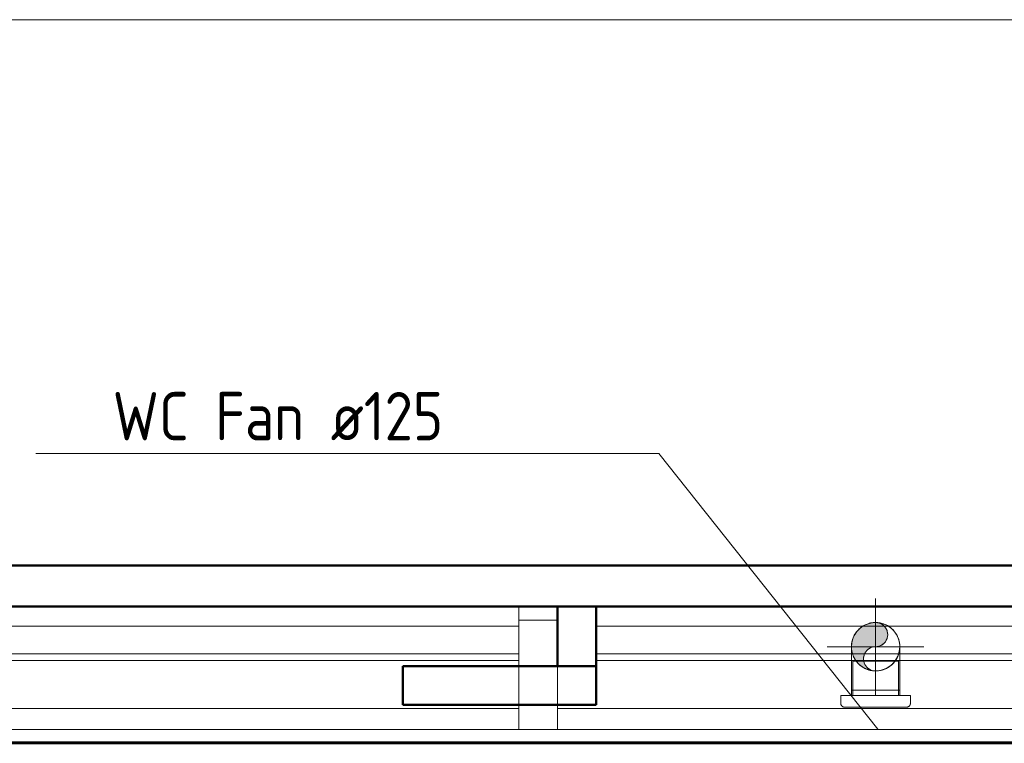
# Model space of a CAD drawing. Header units: millimetres. Extents: x 106 to 21007, y 2709 to 43947.
# Tile 17 of 31: x 12177 to 14722, y 42076 to 43947. Entities that reach past the tile are written whole.
import ezdxf

# ---------------------------------------------------------------- set-up
doc = ezdxf.new("R2010")
doc.units = ezdxf.units.MM
doc.linetypes.add('ADSK_Осевая', pattern=[700, 500, -100, 0, -100])
doc.linetypes.add('ADSK_Скрыто', pattern=[300, 150, -150])
for name, color, linetype, lineweight in [('A-DETL-____-HDLN', 90, 'ADSK_Скрыто', 9), ('A-GENM-____-MCUT', 13, 'Continuous', 50), ('A-GENM-____-OTLN', 13, 'Continuous', 20), ('A-ROOF-____-MCUT', 132, 'Continuous', 50), ('A-ROOF-____-OTLN', 132, 'Continuous', 20), ('A-WALL-____-MCUT', 113, 'Continuous', 50), ('A-WALL-____-OTLN', 113, 'Continuous', 20), ('M-EQPM-___-IDEN', 50, 'Continuous', 20), ('M-EQPM-____-OTLN', 50, 'Continuous', 20), ('M-HVAC-DUCT-CNTR', 70, 'ADSK_Осевая', 20), ('M-HVAC-DUCT-OTLN', 70, 'Continuous', 20), ('Q-SPCQ-____-MCUT', 91, 'Continuous', 9), ('Q-SPCQ-____-OTLN', 91, 'Continuous', 20)]:
    doc.layers.add(name, color=color, linetype=linetype, lineweight=lineweight)
doc.styles.add('GOST Common_1', font='GOST_Common.ttf', dxfattribs={"width": 0.9, "height": 125})

# ---------------------------------------------------------------- blocks, each defined once
blk = doc.blocks.new('Прямая форма - 83 new-609264-В_Этаж 04_Вентиляция')
at = {"layer": 'A-GENM-____-MCUT', "lineweight": 9}
for p, q in [((100, 8518.6), (0, 8518.6)), ((0, 8518.6), (0, 8235.7)), ((100, 8235.7), (100, 8518.6)), ((0, 8235.7), (100, 8235.7))]:
    blk.add_line(p, q, dxfattribs=at)
at = {"layer": 'A-GENM-____-OTLN', "lineweight": 9}
blk.add_line((0, 8518.6), (0, 8553.9), dxfattribs=at)
blk = doc.blocks.new('Прямая форма - MORPH-007-609265-В_Этаж 04_Вентиляция')
blk.add_blockref('Прямая форма - 83 new-609264-В_Этаж 04_Вентиляция', (0, 0))
blk = doc.blocks.new('Прямая форма - 83 new-609275-В_Этаж 04_Вентиляция')
at = {"layer": 'Q-SPCQ-____-MCUT', "color": 253}
for p, q in [((12300, 1766), (0, 1766)), ((0, 1734.2), (12300, 1734.2))]:
    blk.add_line(p, q, dxfattribs=at)
at = {"layer": 'Q-SPCQ-____-OTLN', "color": 9}
for p, q in [((0, 1767.8), (12300, 1767.8)), ((7300, 1679.4), (5000, 1679.4)), ((9500, 1679.4), (7400, 1679.4)), ((5100, 1555.6), (7200, 1555.6)), ((7400, 1555.6), (9500, 1555.6)), ((7200, 1538), (5100, 1538)), ((9500, 1538), (7400, 1538)), ((7200, 1467.2), (5100, 1467.2)), ((9500, 1467.2), (7400, 1467.2))]:
    blk.add_line(p, q, dxfattribs=at)
blk = doc.blocks.new('Прямая форма - FU - 050-609276-В_Этаж 04_Вентиляция')
blk.add_blockref('Прямая форма - 83 new-609275-В_Этаж 04_Вентиляция', (0, 0))
blk = doc.blocks.new('Family - 83 new-609316-В_Этаж 04_Вентиляция')
at = {"layer": 'A-ROOF-____-MCUT', "color": 53}
for p, q in [((10940, -3903.9), (-1640, -3903.9)), ((-1640, -4010), (10940, -4010))]:
    blk.add_line(p, q, dxfattribs=at)
at = {"layer": 'A-ROOF-____-OTLN', "color": 9}
blk.add_line((-1640, -5420.7), (10940, -5420.7), dxfattribs=at)
blk = doc.blocks.new('Family - RT - 008-609317-В_Этаж 04_Вентиляция')
blk.add_blockref('Family - 83 new-609316-В_Этаж 04_Вентиляция', (0, 0))
blk = doc.blocks.new('Family - 83 new-609336-В_Этаж 04_Вентиляция')
at = {"layer": 'A-ROOF-____-MCUT', "color": 53}
blk.add_line((-1500, -3550.4), (10800, -3550.4), dxfattribs=at)
blk = doc.blocks.new('Family - RT - 008-609337-В_Этаж 04_Вентиляция')
blk.add_blockref('Family - 83 new-609336-В_Этаж 04_Вентиляция', (0, 0))
blk = doc.blocks.new('Прямая форма - 83 new-610925-В_Этаж 04_Вентиляция')
at = {"layer": 'A-WALL-____-MCUT', "color": 53}
for p, q in [((153.9, 100), (0, 100)), ((0, 100), (0, 0)), ((153.9, 0), (153.9, 100)), ((0, 0), (153.9, 0))]:
    blk.add_line(p, q, dxfattribs=at)
blk = doc.blocks.new('Прямая форма - SW - 005-610926-В_Этаж 04_Вентиляция')
blk.add_blockref('Прямая форма - 83 new-610925-В_Этаж 04_Вентиляция', (0, 0))
blk = doc.blocks.new('Прямая форма - 83 new-611788-В_Этаж 04_Вентиляция')
at = {"layer": 'A-WALL-____-MCUT', "color": 53}
for p, q in [((0, 100), (0, 0)), ((500, 100), (0, 100)), ((500, 0), (500, 100)), ((0, 0), (500, 0))]:
    blk.add_line(p, q, dxfattribs=at)
blk = doc.blocks.new('Прямая форма - SW - 005-611789-В_Этаж 04_Вентиляция')
blk.add_blockref('Прямая форма - 83 new-611788-В_Этаж 04_Вентиляция', (0, 0))
blk = doc.blocks.new('83 new_ifc_RVT-1-В_Этаж 04_Вентиляция')
at = {"layer": 'A-GENM-____-OTLN', "color": 253, "lineweight": 9}
blk.add_blockref('Прямая форма - MORPH-007-609265-В_Этаж 04_Вентиляция', (24310.3, 33875.8), dxfattribs=at)
at = {"layer": 'A-ROOF-____-OTLN', "color": 253, "lineweight": 9, "rotation": 180}
for name in ['Family - RT - 008-609317-В_Этаж 04_Вентиляция', 'Family - RT - 008-609337-В_Этаж 04_Вентиляция']:
    blk.add_blockref(name, (30210.3, 38525.8), dxfattribs=at)
at = {"layer": 'A-WALL-____-OTLN', "color": 253, "lineweight": 9}
for name, rotation in [('Прямая форма - SW - 005-610926-В_Этаж 04_Вентиляция', 90), ('Прямая форма - SW - 005-611789-В_Этаж 04_Вентиляция', 180)]:
    blk.add_blockref(name, (24510.3, 42275.8), dxfattribs=dict(at, rotation=rotation))
at = {"layer": 'Q-SPCQ-____-OTLN', "color": 253, "lineweight": 9, "rotation": 180}
blk.add_blockref('Прямая форма - FU - 050-609276-В_Этаж 04_Вентиляция', (31710.3, 43845.8), dxfattribs=at)
blk = doc.blocks.new('ADSK_Бытовой вентилятор накладной - 200-1590441-В_Этаж 04_Вентиляция')
at = {"layer": 'A-DETL-____-HDLN', "color": 170}
for p, q in [((-89, 57), (-89, 56.2)), ((-89, 51.1), (-89, 50.9)), ((-89, 50.1), (-89, 49.7)), ((-89, 44.4), (-89, 43.9)), ((-89, -49.7), (-89, -50.1)), ((-89, -50.9), (-89, -51.1)), ((-89, -56.7), (-89, -57))]:
    blk.add_line(p, q, dxfattribs=at)
at = {"layer": 'M-EQPM-____-OTLN', "color": 5}
for p, q in [((0, 90), (0, -90)), ((0, 90), (20, 90)), ((30, 80), (30, -80)), ((-89, 59), (0, 59)), ((0, -59), (-89, -59)), ((0, -90), (20, -90))]:
    blk.add_line(p, q, dxfattribs=at)
at = {"layer": 'M-EQPM-____-OTLN', "color": 171}
for p, q in [((-89, 59), (-89, 57)), ((-89, 56.1), (-89, 51.1)), ((-89, 50.9), (-89, 50.2)), ((-89, -50.2), (-89, -50.9)), ((-89, -51.1), (-89, -56.7)), ((-89, -57), (-89, -59))]:
    blk.add_line(p, q, dxfattribs=at)
at = {"layer": 'M-EQPM-____-OTLN', "color": 155}
for p, q in [((-89, 49.7), (-89, 44.4)), ((-89, 43.9), (-89, 30.5))]:
    blk.add_line(p, q, dxfattribs=at)
at = {"layer": 'M-EQPM-____-OTLN', "color": 191}
blk.add_line((-89, 30.5), (-89, -49.7), dxfattribs=at)
at = {"layer": 'M-EQPM-____-OTLN', "color": 5}
for points, knots in [([(20, 90), (20.9, 90), (22.2, 89.8), (23.8, 89.3), (25, 88.7), (25.9, 88.1), (26.6, 87.5), (27.2, 86.9), (28, 86.1), (28.6, 85.2), (29, 84.4), (29.3, 83.6), (29.8, 82.2), (30, 80.9), (30, 80)], [0, 0, 0, 0, 0.166667, 0.25, 0.333333, 0.416667, 0.458333, 0.5, 0.583333, 0.666667, 0.708333, 0.75, 0.833333, 1, 1, 1, 1]), ([(30, -80), (30, -80.9), (29.8, -82.2), (29.3, -83.8), (28.8, -84.8), (28.3, -85.6), (27.8, -86.3), (27.2, -86.9), (26.6, -87.5), (25.9, -88.1), (25, -88.7), (23.8, -89.3), (22.2, -89.8), (20.9, -90), (20, -90)], [-1, -1, -1, -1, -0.833333, -0.75, -0.666667, -0.625, -0.583333, -0.5, -0.458333, -0.416667, -0.333333, -0.25, -0.166667, 0, 0, 0, 0])]:
    blk.add_open_spline(points, degree=3, knots=knots, dxfattribs=at)
blk = doc.blocks.new('ADSK_Тройник_Круглый - Стандарт-1649439-В_Этаж 04_Вентиляция')
at = {"layer": 'A-DETL-____-HDLN', "color": 141}
for points in [[(25172.4, 42309.2), (25172.4, 42309.4), (25172.3, 42309.5), (25172.3, 42309.7)], [(25293, 42309.7), (25293, 42309.6), (25293, 42309.6), (25293, 42309.5)], [(25178.7, 42294.4), (25178.6, 42294.5), (25178.6, 42294.5), (25178.5, 42294.6)], [(25286.8, 42294.6), (25286.7, 42294.5), (25286.6, 42294.4), (25286.6, 42294.3)], [(25201.6, 42271.6), (25201.4, 42271.8), (25201.1, 42271.9), (25200.8, 42272.1)], [(25216.4, 42265.5), (25216.3, 42265.6), (25216.2, 42265.6), (25216.1, 42265.6)], [(25249.9, 42265.8), (25249.5, 42265.7), (25249.2, 42265.6), (25248.8, 42265.5)]]:
    blk.add_open_spline(points, degree=3, dxfattribs=at)
at = {"layer": 'A-DETL-____-HDLN', "color": 161}
for points in [[(25172.3, 42309.7), (25172.3, 42309.5), (25172.4, 42309.4), (25172.4, 42309.2)], [(25293, 42309.5), (25293, 42309.6), (25293, 42309.6), (25293, 42309.7)], [(25178.5, 42294.6), (25178.6, 42294.5), (25178.6, 42294.5), (25178.7, 42294.4)], [(25286.6, 42294.3), (25286.6, 42294.4), (25286.7, 42294.5), (25286.8, 42294.6)], [(25200.8, 42272.1), (25201.1, 42271.9), (25201.4, 42271.8), (25201.6, 42271.6)], [(25216.1, 42265.6), (25216.2, 42265.6), (25216.3, 42265.6), (25216.4, 42265.5)], [(25248.8, 42265.5), (25249.2, 42265.6), (25249.5, 42265.7), (25249.9, 42265.8)]]:
    blk.add_open_spline(points, degree=3, dxfattribs=at)
at = {"layer": 'M-HVAC-DUCT-OTLN', "color": 5}
for p, q in [((25170.1, 42325.9), (25170.1, 42213.4)), ((25295.1, 42213.4), (25295.1, 42325.9)), ((25170.1, 42213.4), (25232.6, 42213.4)), ((25232.6, 42213.4), (25295.1, 42213.4))]:
    blk.add_line(p, q, dxfattribs=at)
at = {"layer": 'M-HVAC-DUCT-OTLN', "color": 191}
for p, q in [((25170.1, 42213.4), (25173.3, 42213.4)), ((25292, 42213.4), (25295.1, 42213.4))]:
    blk.add_line(p, q, dxfattribs=at)
at = {"layer": 'M-HVAC-DUCT-OTLN', "color": 8}
for start, end in [(105, 180), (180, 210)]:
    blk.add_arc((25232.6, 42325.9), 62.5, start, end, dxfattribs=at)
at = {"layer": 'M-HVAC-DUCT-OTLN', "color": 9}
for start, end in [(105, 180), (90, 105), (82.5, 90), (180, 193.6426), (195.7782, 208.7561), (210, 211.5494)]:
    blk.add_arc((25232.6, 42325.9), 62.5, start, end, dxfattribs=at)
at = {"layer": 'M-HVAC-DUCT-OTLN', "color": 175}
for start, end in [(90, 105), (82.5, 90), (210, 262.5)]:
    blk.add_arc((25232.6, 42325.9), 62.5, start, end, dxfattribs=at)
at = {"layer": 'M-HVAC-DUCT-OTLN', "color": 171}
for start, end in [(0, 82.5), (270, 360), (262.5, 270)]:
    blk.add_arc((25232.6, 42325.9), 62.5, start, end, dxfattribs=at)
at = {"layer": 'M-HVAC-DUCT-OTLN', "color": 191}
for start, end in [(0, 82.5), (346.3574, 0), (331.2439, 344.2218), (322.9635, 328.4506)]:
    blk.add_arc((25232.6, 42325.9), 62.5, start, end, dxfattribs=at)
at = {"layer": 'M-HVAC-DUCT-OTLN', "color": 254}
for start, end in [(193.6426, 195), (195, 195.7782), (208.7561, 210)]:
    blk.add_arc((25232.6, 42325.9), 62.5, start, end, dxfattribs=at)
at = {"layer": 'M-HVAC-DUCT-OTLN', "color": 7}
for start, end in [(344.2218, 346.3574), (328.4506, 331.2439)]:
    blk.add_arc((25232.6, 42325.9), 62.5, start, end, dxfattribs=at)
at = {"layer": 'M-HVAC-DUCT-OTLN', "color": 155}
blk.add_arc((25232.6, 42325.9), 62.5, 211.5494, 217.0365, dxfattribs=at)
at = {"layer": 'M-HVAC-DUCT-OTLN', "color": 171}
for points, knots in [([(25171.9, 42311.2), (25171.5, 42312.9), (25170.5, 42317.8), (25170.1, 42322.7), (25170.1, 42325.9)], [-0.1755772, -0.1755772, -0.1755772, -0.1755772, -0.1111111, 0, 0, 0, 0]), ([(25295.1, 42325.9), (25295.1, 42322.7), (25294.8, 42317.8), (25293.8, 42312.9), (25293.4, 42311.2)], [-1, -1, -1, -1, -0.8888889, -0.8244228, -0.8244228, -0.8244228, -0.8244228]), ([(25177.8, 42295.8), (25177.4, 42296.6), (25175.5, 42300.4), (25173.7, 42304.8), (25172.6, 42308.4), (25172.5, 42308.9)], [-0.3641439, -0.3641439, -0.3641439, -0.3641439, -0.3333333, -0.2222222, -0.2025745, -0.2025745, -0.2025745, -0.2025745]), ([(25292.8, 42308.9), (25292.6, 42308.4), (25291.6, 42304.8), (25289.8, 42300.4), (25287.9, 42296.6), (25287.5, 42295.8)], [-0.7974255, -0.7974255, -0.7974255, -0.7974255, -0.7777778, -0.6666667, -0.6358561, -0.6358561, -0.6358561, -0.6358561]), ([(25182.5, 42288.5), (25182.3, 42288.9), (25181.1, 42290.4), (25180.1, 42292), (25179.3, 42293.2)], [-0.45943535, -0.45943535, -0.45943535, -0.45943535, -0.44444444, -0.39744779, -0.39744779, -0.39744779, -0.39744779]), ([(25285.9, 42293.2), (25285.2, 42292), (25284.2, 42290.4), (25283, 42288.9), (25282.7, 42288.5)], [-0.60255221, -0.60255221, -0.60255221, -0.60255221, -0.55555556, -0.54056465, -0.54056465, -0.54056465, -0.54056465])]:
    blk.add_open_spline(points, degree=3, knots=knots, dxfattribs=at)
at = {"layer": 'M-HVAC-DUCT-OTLN', "color": 5}
for points, knots in [([(25170.1, 42325.9), (25170.1, 42322.7), (25170.5, 42317.8), (25171.5, 42312.9), (25171.9, 42311.2)], [-1, -1, -1, -1, -0.8888889, -0.8244228, -0.8244228, -0.8244228, -0.8244228]), ([(25293.4, 42311.2), (25293.8, 42312.9), (25294.8, 42317.8), (25295.1, 42322.7), (25295.1, 42325.9)], [-0.1755772, -0.1755772, -0.1755772, -0.1755772, -0.1111111, 0, 0, 0, 0]), ([(25172.5, 42308.9), (25172.6, 42308.4), (25173.7, 42304.8), (25175.5, 42300.4), (25177.4, 42296.6), (25177.8, 42295.8)], [-0.7974255, -0.7974255, -0.7974255, -0.7974255, -0.7777778, -0.6666667, -0.6358561, -0.6358561, -0.6358561, -0.6358561]), ([(25287.5, 42295.8), (25287.9, 42296.6), (25289.8, 42300.4), (25291.6, 42304.8), (25292.6, 42308.4), (25292.8, 42308.9)], [-0.3641439, -0.3641439, -0.3641439, -0.3641439, -0.3333333, -0.2222222, -0.2025745, -0.2025745, -0.2025745, -0.2025745]), ([(25179.3, 42293.2), (25180.1, 42292), (25181.8, 42289.4), (25184.8, 42285.5), (25188.5, 42281.6), (25191.8, 42278.5), (25194.8, 42276.1), (25197.1, 42274.5), (25198.8, 42273.4), (25199.6, 42272.8), (25199.7, 42272.8)], [-0.6025522, -0.6025522, -0.6025522, -0.6025522, -0.5555556, -0.5, -0.4444444, -0.3888889, -0.3611111, -0.3333333, -0.3055556, -0.3038385, -0.3038385, -0.3038385, -0.3038385]), ([(25265.6, 42272.8), (25266.5, 42273.3), (25268.2, 42274.4), (25270.5, 42276.1), (25273.4, 42278.5), (25276.8, 42281.6), (25280.4, 42285.5), (25283.5, 42289.4), (25285.2, 42292), (25285.9, 42293.2)], [-0.6961615, -0.6961615, -0.6961615, -0.6961615, -0.6666667, -0.6388889, -0.6111111, -0.5555556, -0.5, -0.4444444, -0.3974478, -0.3974478, -0.3974478, -0.3974478]), ([(25203.4, 42270.6), (25203.8, 42270.4), (25205.2, 42269.7), (25207.5, 42268.6), (25210.4, 42267.5), (25212.4, 42266.7), (25213.5, 42266.4), (25213.5, 42266.4)], [-0.26396607, -0.26396607, -0.26396607, -0.26396607, -0.25, -0.22222222, -0.19444444, -0.16666667, -0.16521981, -0.16521981, -0.16521981, -0.16521981]), ([(25217.7, 42265.2), (25218.3, 42265), (25223.1, 42263.9), (25228.2, 42263.4), (25232.6, 42263.4)], [-0.1273626, -0.1273626, -0.1273626, -0.1273626, -0.1111111, 0, 0, 0, 0]), ([(25232.6, 42263.4), (25236, 42263.4), (25241, 42263.8), (25245.8, 42264.8), (25247.5, 42265.2), (25247.6, 42265.2)], [-1, -1, -1, -1, -0.9166667, -0.875, -0.8726374, -0.8726374, -0.8726374, -0.8726374]), ([(25251.8, 42266.4), (25251.8, 42266.4), (25253.4, 42266.9), (25255.7, 42267.8), (25258.5, 42269), (25260.3, 42269.8), (25261.5, 42270.4), (25261.9, 42270.6)], [-0.83478019, -0.83478019, -0.83478019, -0.83478019, -0.83333333, -0.79166667, -0.77083333, -0.75, -0.73603393, -0.73603393, -0.73603393, -0.73603393])]:
    blk.add_open_spline(points, degree=3, knots=knots, dxfattribs=at)
at = {"layer": 'M-HVAC-DUCT-OTLN', "color": 254}
for points in [[(25172.1, 42310.3), (25172, 42310.6), (25172, 42310.9), (25171.9, 42311.2)], [(25178.5, 42294.6), (25178.3, 42295), (25178.1, 42295.4), (25177.8, 42295.8)]]:
    blk.add_open_spline(points, degree=3, dxfattribs=at)
at = {"layer": 'M-HVAC-DUCT-OTLN', "color": 9}
for points in [[(25171.9, 42311.2), (25172, 42310.9), (25172, 42310.6), (25172.1, 42310.3)], [(25172.3, 42309.7), (25172.2, 42309.9), (25172.2, 42310.1), (25172.1, 42310.3)], [(25177.8, 42295.8), (25178.1, 42295.4), (25178.3, 42295), (25178.5, 42294.6)], [(25179.3, 42293.2), (25179.1, 42293.6), (25178.9, 42294), (25178.7, 42294.4)], [(25202.3, 42271.3), (25202.6, 42271), (25203, 42270.8), (25203.4, 42270.6)], [(25213.5, 42266.4), (25214.3, 42266.1), (25215.2, 42265.9), (25216, 42265.6)]]:
    blk.add_open_spline(points, degree=3, dxfattribs=at)
at = {"layer": 'M-HVAC-DUCT-OTLN', "color": 155}
for points in [[(25172.1, 42310.3), (25172.2, 42310.1), (25172.2, 42309.9), (25172.3, 42309.7)], [(25178.7, 42294.4), (25178.9, 42294), (25179.1, 42293.6), (25179.3, 42293.2)], [(25199.7, 42272.8), (25200, 42272.6), (25200.4, 42272.3), (25200.8, 42272.1)], [(25216.4, 42265.5), (25216.8, 42265.4), (25217.3, 42265.3), (25217.7, 42265.2)]]:
    blk.add_open_spline(points, degree=3, dxfattribs=at)
at = {"layer": 'M-HVAC-DUCT-OTLN', "color": 191}
for points in [[(25292.8, 42308.9), (25292.9, 42309.1), (25292.9, 42309.3), (25293, 42309.5)], [(25293, 42309.7), (25293.1, 42310.2), (25293.3, 42310.7), (25293.4, 42311.2)], [(25285.9, 42293.2), (25286.1, 42293.6), (25286.4, 42293.9), (25286.6, 42294.3)], [(25286.8, 42294.7), (25287, 42295), (25287.2, 42295.4), (25287.5, 42295.8)], [(25247.6, 42265.2), (25248, 42265.3), (25248.4, 42265.4), (25248.7, 42265.5)], [(25250, 42265.8), (25250.6, 42266), (25251.2, 42266.2), (25251.8, 42266.4)]]:
    blk.add_open_spline(points, degree=3, dxfattribs=at)
at = {"layer": 'M-HVAC-DUCT-OTLN', "color": 7}
for points in [[(25293, 42309.5), (25292.9, 42309.3), (25292.9, 42309.1), (25292.8, 42308.9)], [(25293.4, 42311.2), (25293.3, 42310.7), (25293.1, 42310.2), (25293, 42309.7)], [(25286.6, 42294.3), (25286.4, 42293.9), (25286.1, 42293.6), (25285.9, 42293.2)], [(25287.5, 42295.8), (25287.2, 42295.4), (25287, 42295), (25286.8, 42294.7)]]:
    blk.add_open_spline(points, degree=3, dxfattribs=at)
at = {"layer": 'M-HVAC-DUCT-OTLN', "color": 155}
blk.add_open_spline([(25201.7, 42271.6), (25201.8, 42271.5), (25202, 42271.4), (25202.2, 42271.3), (25202.3, 42271.3)], degree=3, knots=[-0.282263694, -0.282263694, -0.282263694, -0.282263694, -0.277777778, -0.275839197, -0.275839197, -0.275839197, -0.275839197], dxfattribs=at)
at = {"layer": 'M-HVAC-DUCT-OTLN', "color": 191}
blk.add_open_spline([(25261.9, 42270.6), (25262.8, 42271.1), (25264, 42271.8), (25265.2, 42272.6), (25265.6, 42272.8)], degree=3, knots=[-0.73603393, -0.73603393, -0.73603393, -0.73603393, -0.70833333, -0.69616152, -0.69616152, -0.69616152, -0.69616152], dxfattribs=at)
blk = doc.blocks.new('ADSK_M_Оборудование - ADSK_Наименование_25-431939-В_Этаж 04_Вентиляция')
at = {"layer": 'M-EQPM-___-IDEN'}
blk.add_line((-12.5, 0), (12.5, 0), dxfattribs=at)

msp = doc.modelspace()

# ---------------------------------------------------------------- hatches: boundary and pattern name
at = {"layer": 'M-HVAC-DUCT-OTLN', "transparency": 33554560}
msp.add_hatch(color=256, dxfattribs=at).paths.add_polyline_path([(14381.2, 42264.4), (14373.7, 42267.6), (14367.2, 42272.5), (14362.3, 42279), (14359.1, 42286.5), (14358.1, 42294.6), (14359.1, 42302.7), (14362.3, 42310.3), (14367.2, 42316.7), (14373.7, 42321.7), (14381.2, 42324.8), (14397.4, 42326.9), (14404.9, 42330.1), (14412.1, 42336), (14416.4, 42341.5), (14419.5, 42349), (14420.6, 42357.1), (14419.5, 42365.2), (14416.4, 42372.8), (14410.3, 42380.1), (14404.9, 42384.2), (14397.4, 42387.3), (14389.3, 42388.4), (14373.1, 42386.3), (14358.1, 42380), (14345.1, 42370.1), (14335.2, 42357.1), (14328.9, 42342.1), (14326.8, 42325.9), (14328.9, 42309.7), (14335.2, 42294.6), (14345.1, 42281.7), (14358.1, 42271.8), (14373.1, 42265.5)])

# ---------------------------------------------------------------- linework, layer by layer
at = {"layer": 'A-DETL-____-HDLN', "color": 170}
msp.add_line((14344.9, 42369.9), (14344.9, 42369.8), dxfattribs=at)
at = {"layer": 'A-DETL-____-HDLN', "color": 141}
msp.add_line((14389.3, 42213.4), (14389.3, 42199.6), dxfattribs=at)
at = {"layer": 'A-DETL-____-HDLN', "color": 170}
for centre, radius, start, end in [((14389.3, 42325.9), 62.5, 88.1579, 89.9541), ((14389.3, 42325.9), 62.5, 81.4478, 81.6728), ((14389.3, 42357.1), 31.3, 48.6867, 49.8123), ((14389.3, 42357.1), 31.2, 17.2595, 18), ((14389.3, 42325.9), 62.5, 165.3177, 165.467), ((14389.3, 42357.1), 31.3, 342, 342.7405), ((14389.3, 42325.9), 62.5, 195.3604, 195.6552), ((14389.3, 42294.6), 31.3, 162, 162.7405), ((14389.3, 42325.9), 62.5, 210.2966, 210.5546), ((14389.3, 42325.9), 62.5, 224.9643, 225.3782), ((14389.3, 42294.6), 31.2, 197.2595, 198)]:
    msp.add_arc(centre, radius, start, end, dxfattribs=at)
at = {"layer": 'M-EQPM-___-IDEN'}
for p, q in [((13829.2, 42825.3), (13468.6, 42825.3)), ((14394.7, 42112.4), (13829.2, 42825.3))]:
    msp.add_line(p, q, dxfattribs=at)
at = {"layer": 'M-HVAC-DUCT-CNTR', "color": 5}
for p, q in [((14389.3, 42200.9), (14389.3, 42450.9)), ((14389.3, 42200.9), (14389.3, 42450.9)), ((14264.3, 42325.9), (14514.3, 42325.9)), ((14264.3, 42325.9), (14514.3, 42325.9))]:
    msp.add_line(p, q, dxfattribs=at)
at = {"layer": 'M-HVAC-DUCT-OTLN', "color": 5}
for p, q in [((14326.8, 42213.4), (14326.8, 42199.6)), ((14448.7, 42213.4), (14330, 42213.4)), ((14451.8, 42199.6), (14451.8, 42213.4))]:
    msp.add_line(p, q, dxfattribs=at)
at = {"layer": 'M-HVAC-DUCT-OTLN', "color": 191}
for p, q in [((14330, 42213.4), (14326.8, 42213.4)), ((14451.8, 42213.4), (14448.7, 42213.4))]:
    msp.add_line(p, q, dxfattribs=at)
at = {"layer": 'M-HVAC-DUCT-OTLN', "color": 5}
for centre, radius, start, end in [((14389.3, 42325.9), 62.5, 126.2008, 130.583), ((14389.3, 42325.9), 62.5, 126.2008, 130.583), ((14389.3, 42325.9), 62.5, 101.0036, 103.6312), ((14389.3, 42325.9), 62.5, 101.0036, 103.6312), ((14389.3, 42325.9), 62.5, 0, 81.402), ((14389.3, 42325.9), 62.5, 76.3688, 78.9964), ((14389.3, 42357.1), 31.3, 52.3157, 55.4331), ((14389.3, 42325.9), 62.5, 49.417, 53.7992), ((14389.3, 42325.9), 62.5, 152.8285, 156.6941), ((14389.3, 42325.9), 62.5, 152.8285, 156.6941), ((14389.3, 42357.1), 31.3, 18, 19.3655), ((14389.3, 42325.9), 62.5, 23.3059, 27.1715), ((14389.3, 42294.6), 31.3, 90, 124.5669), ((14389.3, 42325.9), 62.5, 261.402, 0), ((14389.3, 42357.1), 31.2, 304.5669, 307.6843), ((14389.3, 42357.1), 31.3, 340.6345, 342), ((14389.3, 42325.9), 62.5, 203.3059, 207.1715), ((14389.3, 42325.9), 62.5, 203.3059, 205.4762), ((14389.3, 42294.6), 31.3, 162.833, 197.167), ((14389.3, 42294.6), 31.3, 127.6843, 160.6345), ((14389.3, 42325.9), 62.5, 334.5238, 336.6941), ((14389.3, 42325.9), 62.5, 205.8417, 207.1715), ((14389.3, 42325.9), 62.5, 229.417, 233.7992), ((14389.3, 42294.6), 31.3, 199.3655, 232.3157), ((14389.3, 42325.9), 62.5, 332.8285, 334.1583), ((14389.3, 42294.6), 31.2, 235.4331, 270), ((14389.3, 42325.9), 62.5, 256.3688, 258.9964)]:
    msp.add_arc(centre, radius, start, end, dxfattribs=at)
at = {"layer": 'M-HVAC-DUCT-OTLN', "color": 174}
for centre, radius, start, end in [((14389.3, 42325.9), 62.5, 105.1176, 126.2008), ((14389.3, 42325.9), 62.5, 103.6312, 105.0559), ((14389.3, 42325.9), 62.5, 90, 101.0036), ((14389.3, 42357.1), 31.3, 55.4331, 90), ((14389.3, 42325.9), 62.5, 81.7187, 88.1121), ((14389.3, 42357.1), 31.2, 49.9047, 52.3157), ((14389.3, 42357.1), 31.2, 19.3655, 48.5942), ((14389.3, 42325.9), 62.5, 156.6941, 165.2718), ((14389.3, 42325.9), 62.5, 135.373, 152.8285), ((14389.3, 42325.9), 62.5, 130.583, 135.2068), ((14389.3, 42357.1), 31.2, 342.833, 17.167), ((14389.3, 42325.9), 62.5, 165.5128, 180), ((14389.3, 42325.9), 62.5, 180, 195.3146), ((14389.3, 42357.1), 31.2, 270, 304.5669), ((14389.3, 42357.1), 31.2, 307.6843, 340.6345), ((14389.3, 42325.9), 62.5, 195.701, 203.3059), ((14389.3, 42294.6), 31.2, 160.6345, 162), ((14389.3, 42294.6), 31.2, 124.5669, 127.6843), ((14389.3, 42325.9), 62.5, 207.1715, 210.2507), ((14389.3, 42325.9), 62.5, 210.6005, 224.9184), ((14389.3, 42325.9), 62.5, 225.424, 229.417), ((14389.3, 42325.9), 62.5, 233.7992, 256.3688), ((14389.3, 42294.6), 31.3, 198, 199.3655), ((14389.3, 42294.6), 31.3, 232.3157, 235.4331), ((14389.3, 42325.9), 62.5, 258.9964, 261.402)]:
    msp.add_arc(centre, radius, start, end, dxfattribs=at)
at = {"layer": 'M-HVAC-DUCT-OTLN', "color": 9}
for centre, radius, start, end in [((14389.3, 42325.9), 62.5, 110.8618, 126.2008), ((14389.3, 42325.9), 62.5, 105.1176, 110.8618), ((14389.3, 42325.9), 62.5, 104.0559, 105.0559), ((14389.3, 42325.9), 62.5, 90, 101.0036), ((14389.3, 42357.1), 31.2, 71.7165, 90), ((14389.3, 42325.9), 62.5, 81.7187, 88.1121), ((14389.3, 42325.9), 62.5, 156.6941, 160.417), ((14389.3, 42325.9), 62.5, 142.1601, 152.8285), ((14389.3, 42325.9), 62.5, 135.5592, 142.1601), ((14389.3, 42325.9), 62.5, 132.1939, 135.2068), ((14389.3, 42325.9), 62.5, 130.583, 132.1939), ((14389.3, 42357.1), 31.3, 342.833, 15.7406), ((14389.3, 42325.9), 62.5, 171.1523, 180), ((14389.3, 42325.9), 62.5, 180, 188.8477), ((14389.3, 42325.9), 62.5, 160.417, 163.6758), ((14389.3, 42357.1), 31.3, 300.1934, 304.5669), ((14389.3, 42357.1), 31.2, 307.6843, 340.6345), ((14389.3, 42325.9), 62.5, 199.583, 203.3059), ((14389.3, 42325.9), 62.5, 207.1715, 210.2507)]:
    msp.add_arc(centre, radius, start, end, dxfattribs=at)
at = {"layer": 'M-HVAC-DUCT-OTLN', "color": 191}
for centre, radius, start, end in [((14389.3, 42325.9), 62.5, 78.9964, 81.402), ((14389.3, 42325.9), 62.5, 53.7992, 74.815), ((14389.3, 42357.1), 31.3, 52.3157, 55.4331), ((14389.3, 42357.1), 31.3, 18, 19.3655), ((14389.3, 42325.9), 62.5, 27.1715, 49.417), ((14389.3, 42325.9), 62.5, 0, 23.3059), ((14389.3, 42294.6), 31.2, 90, 124.5669), ((14389.3, 42357.1), 31.3, 304.5669, 307.6843), ((14389.3, 42357.1), 31.2, 340.6345, 342), ((14389.3, 42325.9), 62.5, 351.1523, 0), ((14389.3, 42294.6), 31.2, 162.833, 191.3183), ((14389.3, 42294.6), 31.2, 127.6843, 160.6345), ((14389.3, 42325.9), 62.5, 336.6941, 350.8951), ((14389.3, 42325.9), 62.5, 322.2196, 332.8285)]:
    msp.add_arc(centre, radius, start, end, dxfattribs=at)
at = {"layer": 'M-HVAC-DUCT-OTLN', "color": 155}
for centre, radius, start, end in [((14389.3, 42357.1), 31.2, 55.4331, 71.7165), ((14389.3, 42357.1), 31.2, 49.9047, 52.3157), ((14389.3, 42357.1), 31.3, 40.2906, 48.5942), ((14389.3, 42357.1), 31.2, 19.3655, 39.8673), ((14389.3, 42357.1), 31.2, 15.7406, 16.8987), ((14389.3, 42325.9), 62.5, 166.1492, 171.1523), ((14389.3, 42357.1), 31.3, 270, 300.1934), ((14389.3, 42325.9), 62.5, 188.8477, 195.3146), ((14389.3, 42325.9), 62.5, 195.701, 199.583), ((14389.3, 42294.6), 31.3, 160.6345, 162), ((14389.3, 42294.6), 31.3, 124.5669, 127.6843), ((14389.3, 42325.9), 62.5, 210.6005, 217.7804)]:
    msp.add_arc(centre, radius, start, end, dxfattribs=at)
at = {"layer": 'M-HVAC-DUCT-OTLN', "color": 171}
msp.add_arc((14389.3, 42325.9), 62.5, 205.7143, 205.8384, dxfattribs=at)

# ---------------------------------------------------------------- block references
at = {"lineweight": 9}
msp.add_blockref('83 new_ifc_RVT-1-В_Этаж 04_Вентиляция', (-10843.3, 0), dxfattribs=at)
at = {"layer": 'A-DETL-____-HDLN', "color": 141}
msp.add_blockref('ADSK_Тройник_Круглый - Стандарт-1649439-В_Этаж 04_Вентиляция', (-10843.3, 0), dxfattribs=at)
at = {"layer": 'A-DETL-____-HDLN', "color": 170, "extrusion": (0, 0, -1), "rotation": 269.9999999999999}
msp.add_blockref('ADSK_Бытовой вентилятор накладной - 200-1590441-В_Этаж 04_Вентиляция', (-14389.3, 42199.6), dxfattribs=at)
at = {"layer": 'M-EQPM-___-IDEN', "xscale": 49.99999999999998, "yscale": 49.99999999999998, "zscale": 49.99999999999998}
msp.add_blockref('ADSK_M_Оборудование - ADSK_Наименование_25-431939-В_Этаж 04_Вентиляция', (12843.6, 42825.3), dxfattribs=at)

# ---------------------------------------------------------------- texts
at = {"layer": 'M-EQPM-___-IDEN', "lineweight": 9, "insert": (12417.1, 42984.3), "char_height": 125, "width": 1020.949, "attachment_point": 1, "style": 'GOST Common_1'}
msp.add_mtext('WC Fan ø125', dxfattribs=at)

doc.saveas('drawing.dxf')
